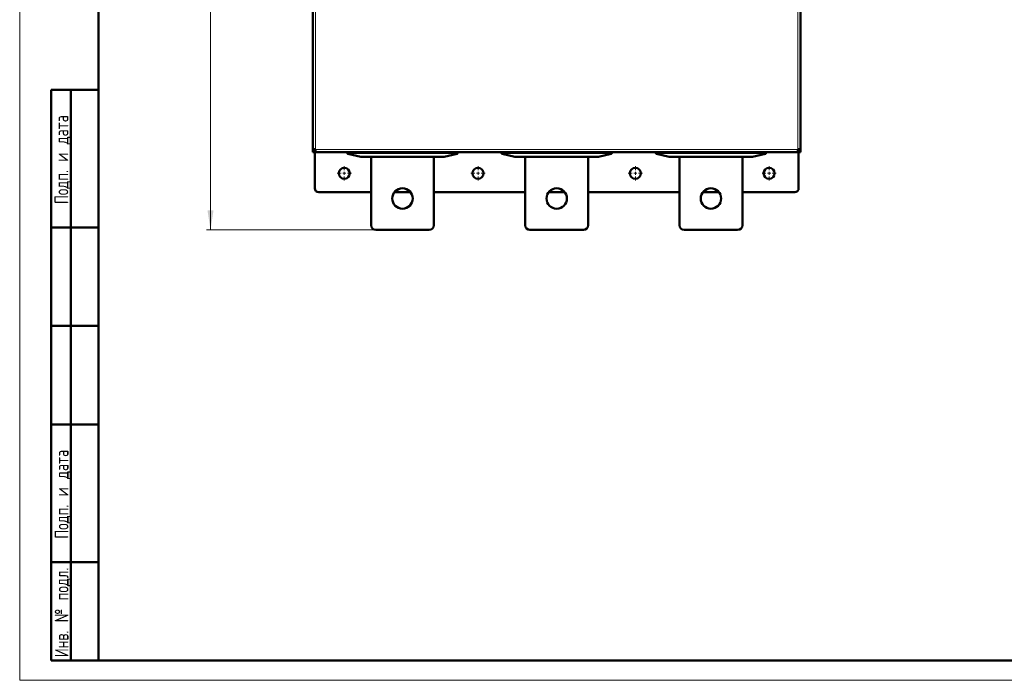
# Model space of a CAD drawing. Header units: millimetres. Extents: x 0 to 594, y 0 to 420.
# Tile 1 of 13: x 0 to 250, y 0 to 168. Entities that reach past the tile are written whole.
import ezdxf

# ---------------------------------------------------------------- set-up
doc = ezdxf.new("R2010")
doc.units = ezdxf.units.MM
doc.layers.add('ОСЕВЫЕ', color=7, linetype='Continuous')
doc.styles.add('SLDTEXTSTYLE0', font='TXT', dxfattribs={"width": 0.7, "bigfont": 'bigfont'})
doc.styles.add('SLDTEXTSTYLE1', font='TXT', dxfattribs={"width": 0.7})
doc.dimstyles.new('SLDDIMSTYLE0', dxfattribs={"dimtxt": 5, "dimasz": 5, "dimexe": 0, "dimexo": 0.0625, "dimgap": 1.25, "dimtad": 2, "dimdec": 1, "dimlfac": 2.5, "dimrnd": 1e-09, "dimzin": 12, "dimdsep": 46, "dimtxsty": 'SLDTEXTSTYLE1', "dimsah": 1, "dimcen": 0.09, "dimadec": 0, "dimazin": 3, "dimtfac": 1, "dimtdec": 3, "dimtofl": 0, "dimtmove": 0, "dimatfit": 3, "dimfxl": 1, "dimfrac": 2, "dimtolj": 1, "dimtzin": 12, "dimarcsym": 0})

# ---------------------------------------------------------------- blocks, each defined once
blk = doc.blocks.new('_D_1')
at = {"color": 7, "linetype": 'Continuous', "lineweight": 0}
for p, q in [((90.49, 338.39), (47.5, 338.39)), ((48.5, 114.39), (48.5, 338.39)), ((90.49, 114.39), (47.5, 114.39))]:
    blk.add_line(p, q, dxfattribs=at)
at = {"color": 7, "linetype": 'Continuous', "lineweight": 18}
for points in [[(48.5, 338.39), (47.73, 333.39), (49.27, 333.39)], [(48.5, 114.39), (49.27, 119.39), (47.73, 119.39)]]:
    blk.add_solid(points, dxfattribs=at)
at = {"color": 7, "linetype": 'Continuous', "lineweight": 18, "insert": (42.05, 224.78), "char_height": 5, "attachment_point": 1, "rotation": 90, "style": 'SLDTEXTSTYLE0'}
blk.add_mtext('В', dxfattribs=at)
blk = doc.blocks.new('SW_CENTERMARKSYMBOL_8')
at = {"color": 0, "linetype": 'Continuous', "lineweight": 18}
for p, q in [((-0.8, 0), (-1.8, 0)), ((0, 0), (-0.4, 0)), ((0, 0.8), (0, 1.8)), ((0, 0), (0, 0.4)), ((0, 0), (0, -0.4)), ((0, 0), (0.4, 0)), ((0.8, 0), (1.8, 0)), ((0, -0.8), (0, -1.8))]:
    blk.add_line(p, q, dxfattribs=at)
blk = doc.blocks.new('SW_CENTERMARKSYMBOL_9')
at = {"color": 0, "linetype": 'Continuous', "lineweight": 18}
for p, q in [((-0.8, 0), (-1.8, 0)), ((0, 0), (-0.4, 0)), ((0, 0.8), (0, 1.8)), ((0, 0), (0, 0.4)), ((0, 0), (0, -0.4)), ((0, 0), (0.4, 0)), ((0.8, 0), (1.8, 0)), ((0, -0.8), (0, -1.8))]:
    blk.add_line(p, q, dxfattribs=at)
blk = doc.blocks.new('SW_CENTERMARKSYMBOL_10')
at = {"color": 0, "linetype": 'Continuous', "lineweight": 18}
for p, q in [((-0.8, 0), (-1.8, 0)), ((0, 0), (-0.4, 0)), ((0, 0.8), (0, 1.8)), ((0, 0), (0, 0.4)), ((0, 0), (0, -0.4)), ((0, 0), (0.4, 0)), ((0.8, 0), (1.8, 0)), ((0, -0.8), (0, -1.8))]:
    blk.add_line(p, q, dxfattribs=at)
blk = doc.blocks.new('SW_CENTERMARKSYMBOL_11')
at = {"color": 0, "linetype": 'Continuous', "lineweight": 18}
for p, q in [((-0.8, 0), (-1.8, 0)), ((0, 0), (-0.4, 0)), ((0, 0.8), (0, 1.8)), ((0, 0), (0, 0.4)), ((0, 0), (0, -0.4)), ((0, 0), (0.4, 0)), ((0.8, 0), (1.8, 0)), ((0, -0.8), (0, -1.8))]:
    blk.add_line(p, q, dxfattribs=at)

msp = doc.modelspace()

# ---------------------------------------------------------------- linework, layer by layer
at = {"color": 7, "linetype": 'Continuous', "lineweight": 50}
for p, q in [((20, 415), (20, 5)), ((74.499, 309.422), (74.499, 134.948)), ((198.499, 134.948), (198.499, 309.422)), ((8, 5), (8, 150)), ((8, 150), (20, 150)), ((13, 5), (13, 150)), ((74.519, 134.94), (74.519, 134.185)), ((74.519, 134.185), (74.999, 134.185)), ((74.999, 134.745), (74.999, 134.879)), ((74.999, 134.185), (74.999, 134.879)), ((75.005, 134.665), (74.999, 134.665)), ((74.999, 134.185), (75.262, 134.185)), ((74.999, 134.185), (74.999, 124.985)), ((75.262, 134.185), (197.736, 134.185)), ((83.299, 134.185), (83.299, 133.833)), ((83.433, 133.754), (86.692, 132.987)), ((86.706, 132.985), (107.892, 132.985)), ((89.299, 115.585), (89.299, 132.985)), ((96.01, 134.185), (96.01, 134.145)), ((96.01, 134.145), (97.066, 134.145)), ((97.066, 134.185), (97.066, 134.145)), ((97.452, 134.185), (97.452, 134.145)), ((97.955, 134.185), (97.955, 134.145)), ((97.955, 134.145), (98.788, 134.145)), ((98.788, 134.185), (98.788, 134.145)), ((105.299, 132.985), (105.299, 115.585)), ((107.906, 132.987), (111.165, 133.754)), ((111.299, 133.833), (111.299, 134.185)), ((122.499, 134.185), (122.499, 133.833)), ((122.633, 133.754), (125.892, 132.987)), ((125.906, 132.985), (147.092, 132.985)), ((128.499, 115.585), (128.499, 132.985)), ((135.21, 134.185), (135.21, 134.145)), ((135.21, 134.145), (136.166, 134.145)), ((136.166, 134.185), (136.166, 134.145)), ((136.166, 134.145), (136.577, 134.145)), ((136.577, 134.185), (136.577, 134.145)), ((136.577, 134.145), (136.625, 134.145)), ((136.625, 134.185), (136.625, 134.145)), ((136.625, 134.145), (137.105, 134.145)), ((137.105, 134.185), (137.105, 134.145)), ((137.105, 134.145), (137.933, 134.145)), ((137.933, 134.185), (137.933, 134.145)), ((144.499, 132.985), (144.499, 115.585)), ((147.106, 132.987), (150.365, 133.754)), ((150.499, 133.833), (150.499, 134.185)), ((161.699, 134.185), (161.699, 133.833)), ((161.833, 133.754), (165.092, 132.987)), ((165.106, 132.985), (186.292, 132.985)), ((167.699, 115.585), (167.699, 132.985)), ((174.355, 134.185), (174.355, 134.145)), ((174.355, 134.145), (175.235, 134.145)), ((175.235, 134.185), (175.235, 134.145)), ((175.235, 134.145), (175.253, 134.145)), ((175.253, 134.185), (175.253, 134.145)), ((175.253, 134.145), (175.31, 134.145)), ((175.31, 134.185), (175.31, 134.145)), ((175.31, 134.145), (175.41, 134.145)), ((175.41, 134.185), (175.41, 134.145)), ((175.41, 134.145), (176.273, 134.145)), ((176.273, 134.185), (176.273, 134.145)), ((176.273, 134.145), (176.359, 134.145)), ((176.359, 134.185), (176.359, 134.145)), ((176.359, 134.145), (176.416, 134.145)), ((176.416, 134.185), (176.416, 134.145)), ((176.416, 134.145), (176.531, 134.145)), ((176.531, 134.145), (176.531, 134.185)), ((176.531, 134.145), (177.244, 134.145)), ((177.244, 134.185), (177.244, 134.145)), ((183.699, 132.985), (183.699, 115.585)), ((186.306, 132.987), (189.565, 133.754)), ((189.699, 133.833), (189.699, 134.185)), ((197.736, 134.185), (197.999, 134.185)), ((197.999, 134.665), (197.993, 134.665)), ((197.999, 134.879), (197.999, 134.745)), ((197.999, 134.879), (197.999, 134.185)), ((198.479, 134.185), (197.999, 134.185)), ((197.999, 124.985), (197.999, 134.185)), ((198.479, 134.185), (198.479, 134.94)), ((75.999, 123.985), (89.299, 123.985)), ((95.25, 123.985), (99.349, 123.985)), ((105.299, 123.985), (128.499, 123.985)), ((134.45, 123.985), (138.549, 123.985)), ((144.499, 123.985), (167.699, 123.985)), ((173.65, 123.985), (177.749, 123.985)), ((183.699, 123.985), (196.999, 123.985)), ((20, 115), (8, 115)), ((104.099, 114.385), (90.499, 114.385)), ((143.299, 114.385), (129.699, 114.385)), ((182.499, 114.385), (168.899, 114.385)), ((20, 90), (8, 90)), ((20, 65), (8, 65)), ((8, 30), (20, 30)), ((8, 5), (20, 5)), ((20, 5), (589, 5))]:
    msp.add_line(p, q, dxfattribs=at)
at = {"color": 9, "linetype": 'Continuous', "lineweight": 18}
for p, q in [((75.179, 309.505), (75.179, 134.865)), ((197.819, 134.865), (197.819, 309.505)), ((75.001, 134.705), (74.999, 134.705)), ((75.179, 134.865), (197.819, 134.865)), ((86.706, 132.986), (83.447, 133.753)), ((83.699, 133.834), (83.699, 134.185)), ((83.699, 133.775), (83.699, 133.834)), ((110.899, 133.834), (83.699, 133.834)), ((83.699, 133.775), (110.899, 133.775)), ((107.892, 132.986), (86.706, 132.986)), ((86.706, 132.986), (86.706, 132.985)), ((111.151, 133.753), (107.892, 132.986)), ((107.892, 132.985), (107.892, 132.986)), ((110.899, 134.185), (110.899, 133.834)), ((110.899, 133.834), (110.899, 133.775)), ((125.906, 132.986), (122.647, 133.753)), ((122.899, 133.834), (122.899, 134.185)), ((122.899, 133.775), (122.899, 133.834)), ((150.099, 133.834), (122.899, 133.834)), ((122.899, 133.775), (150.099, 133.775)), ((147.092, 132.986), (125.906, 132.986)), ((125.906, 132.986), (125.906, 132.985)), ((150.351, 133.753), (147.092, 132.986)), ((147.092, 132.985), (147.092, 132.986)), ((150.099, 134.185), (150.099, 133.834)), ((150.099, 133.834), (150.099, 133.775)), ((165.106, 132.986), (161.847, 133.753)), ((162.099, 133.834), (162.099, 134.185)), ((189.299, 133.834), (162.099, 133.834)), ((162.099, 133.775), (162.099, 133.834)), ((162.099, 133.775), (189.299, 133.775)), ((186.292, 132.986), (165.106, 132.986)), ((165.106, 132.986), (165.106, 132.985)), ((189.551, 133.753), (186.292, 132.986)), ((186.292, 132.985), (186.292, 132.986)), ((189.299, 134.185), (189.299, 133.834)), ((189.299, 133.834), (189.299, 133.775)), ((197.999, 134.705), (197.998, 134.705))]:
    msp.add_line(p, q, dxfattribs=at)
at = {"color": 7, "linetype": 'Continuous', "lineweight": 25}
msp.add_line((20, 292), (20, 5), dxfattribs=at)
msp.add_line((20, 292), (20, 5), dxfattribs=at)
at = {"color": 7, "linetype": 'Continuous', "lineweight": 50, "flags": 128}
for points in [[(83.299, 133.833), (83.3, 133.823), (83.301, 133.82)], [(111.299, 133.833), (111.298, 133.823), (111.298, 133.82)], [(122.499, 133.833), (122.5, 133.823), (122.501, 133.82)], [(150.499, 133.833), (150.498, 133.823), (150.498, 133.82)], [(161.699, 133.833), (161.7, 133.823), (161.701, 133.82)], [(189.699, 133.833), (189.698, 133.823), (189.698, 133.82)]]:
    msp.add_lwpolyline(points, dxfattribs=at)
at = {"color": 7, "linetype": 'Continuous', "lineweight": 50}
for centre, radius in [((82.499, 128.785), 1.4), ((116.499, 128.785), 1.4), ((156.499, 128.785), 1.4), ((190.499, 128.785), 1.4), ((97.299, 122.385), 2.6), ((136.499, 122.385), 2.6), ((175.699, 122.385), 2.6)]:
    msp.add_circle(centre, radius, dxfattribs=at)
for centre, radius, start, end in [((75.559, 134.745), 0.56, 180, 233.44364), ((83.359, 133.833), 0.06, 228.52486, 256.75948), ((86.706, 133.045), 0.06, 256.75948, 270), ((107.892, 133.045), 0.06, 270, 283.24052), ((111.239, 133.833), 0.06, 283.24052, 311.47514), ((122.559, 133.833), 0.06, 228.52486, 256.75948), ((125.906, 133.045), 0.06, 256.75948, 270), ((147.092, 133.045), 0.06, 270, 283.24052), ((150.439, 133.833), 0.06, 283.24052, 311.47514), ((161.759, 133.833), 0.06, 228.52486, 256.75948), ((165.106, 133.045), 0.06, 256.75948, 270), ((186.292, 133.045), 0.06, 270, 283.24052), ((189.639, 133.833), 0.06, 283.24052, 311.47514), ((197.439, 134.745), 0.56, 306.44787, 360), ((75.999, 124.985), 1, 180, 270), ((196.999, 124.985), 1, 270, 0), ((90.499, 115.585), 1.2, 180, 270), ((104.099, 115.585), 1.2, 270, 0), ((129.699, 115.585), 1.2, 180, 270), ((143.299, 115.585), 1.2, 270, 0), ((168.899, 115.585), 1.2, 180, 270), ((182.499, 115.585), 1.2, 270, 0)]:
    msp.add_arc(centre, radius, start, end, dxfattribs=at)
at = {"color": 9, "linetype": 'Continuous', "lineweight": 18}
for centre, start, end in [((83.441, 133.788), 256.91166, 279.5055), ((86.7, 133.021), 256.91166, 279.5055), ((107.898, 133.021), 260.4945, 283.08834), ((111.157, 133.788), 260.4945, 283.08834), ((122.641, 133.788), 256.91166, 279.5055), ((125.9, 133.021), 256.91166, 279.5055), ((147.098, 133.021), 260.4945, 283.08834), ((150.357, 133.788), 260.4945, 283.08834), ((161.841, 133.788), 256.91166, 279.5055), ((165.1, 133.021), 256.91166, 279.5055), ((186.298, 133.021), 260.4945, 283.08834), ((189.557, 133.788), 260.4945, 283.08834)]:
    msp.add_arc(centre, 0.0351, start, end, dxfattribs=at)
at = {"color": 7, "linetype": 'Continuous', "lineweight": 50}
for points in [[(74.499, 134.948), (74.509, 134.941), (74.53, 134.927), (74.687, 134.907), (74.912, 134.886), (75.09, 134.872), (75.179, 134.865)], [(75.179, 134.865), (75.186, 134.776), (75.2, 134.598), (75.221, 134.373), (75.241, 134.216), (75.255, 134.195), (75.262, 134.185)], [(197.736, 134.185), (197.743, 134.195), (197.757, 134.216), (197.778, 134.373), (197.799, 134.598), (197.812, 134.776), (197.819, 134.865)], [(197.819, 134.865), (197.908, 134.872), (198.087, 134.886), (198.311, 134.907), (198.469, 134.927), (198.489, 134.941), (198.499, 134.948)]]:
    msp.add_open_spline(points, degree=3, dxfattribs=at)
at = {"color": 9, "linetype": 'Continuous', "lineweight": 18}
for points, knots in [([(83.299, 133.833), (83.304, 133.832), (83.313, 133.83), (83.372, 133.818), (83.403, 133.812)], [0, 0, 0, 0, 0.4870401, 1, 1, 1, 1]), ([(83.433, 133.754), (83.428, 133.756), (83.418, 133.76), (83.408, 133.774), (83.402, 133.791), (83.402, 133.805), (83.403, 133.812)], [0, 0, 0, 0, 0.2789206, 0.4999496, 0.7576925, 1, 1, 1, 1]), ([(83.403, 133.812), (83.424, 133.815), (83.465, 133.822), (83.54, 133.829), (83.619, 133.833), (83.673, 133.834), (83.699, 133.834)], [0, 0, 0, 0, 0.2625573, 0.5165854, 0.7623146, 1, 1, 1, 1]), ([(83.447, 133.753), (83.464, 133.756), (83.498, 133.763), (83.56, 133.77), (83.628, 133.775), (83.675, 133.775), (83.699, 133.775)], [0, 0, 0, 0, 0.2504587, 0.5014238, 0.7501947, 1, 1, 1, 1]), ([(110.899, 133.834), (110.926, 133.834), (110.98, 133.833), (111.059, 133.829), (111.134, 133.822), (111.175, 133.815), (111.196, 133.812)], [0, 0, 0, 0, 0.2376854, 0.4834146, 0.7374427, 1, 1, 1, 1]), ([(110.899, 133.775), (110.923, 133.775), (110.97, 133.775), (111.038, 133.77), (111.101, 133.763), (111.134, 133.756), (111.151, 133.753)], [0, 0, 0, 0, 0.2483064, 0.4985086, 0.7480251, 1, 1, 1, 1]), ([(111.151, 133.753), (111.155, 133.754), (111.161, 133.756), (111.171, 133.762), (111.182, 133.773), (111.192, 133.791), (111.195, 133.805), (111.196, 133.812)], [0, 0, 0, 0, 0.1599166, 0.2968601, 0.5007262, 0.7681984, 1, 1, 1, 1]), ([(111.196, 133.812), (111.226, 133.818), (111.285, 133.83), (111.295, 133.832), (111.299, 133.833)], [0, 0, 0, 0, 0.5129599, 1, 1, 1, 1]), ([(122.499, 133.833), (122.504, 133.832), (122.513, 133.83), (122.572, 133.818), (122.603, 133.812)], [0, 0, 0, 0, 0.4870401, 1, 1, 1, 1]), ([(122.633, 133.754), (122.628, 133.756), (122.618, 133.76), (122.608, 133.774), (122.602, 133.791), (122.602, 133.805), (122.603, 133.812)], [0, 0, 0, 0, 0.2789206, 0.4999496, 0.7576925, 1, 1, 1, 1]), ([(122.603, 133.812), (122.624, 133.815), (122.665, 133.822), (122.74, 133.829), (122.819, 133.833), (122.873, 133.834), (122.899, 133.834)], [0, 0, 0, 0, 0.26255734, 0.51658536, 0.76231457, 1, 1, 1, 1]), ([(122.647, 133.753), (122.664, 133.756), (122.698, 133.763), (122.76, 133.77), (122.828, 133.775), (122.875, 133.775), (122.899, 133.775)], [0, 0, 0, 0, 0.25045867, 0.50142376, 0.75019467, 1, 1, 1, 1]), ([(150.099, 133.834), (150.126, 133.834), (150.18, 133.833), (150.259, 133.829), (150.334, 133.822), (150.375, 133.815), (150.396, 133.812)], [0, 0, 0, 0, 0.23768543, 0.48341464, 0.73744266, 1, 1, 1, 1]), ([(150.099, 133.775), (150.123, 133.775), (150.17, 133.775), (150.238, 133.77), (150.301, 133.763), (150.334, 133.756), (150.351, 133.753)], [0, 0, 0, 0, 0.2483064, 0.4985086, 0.7480251, 1, 1, 1, 1]), ([(150.351, 133.753), (150.355, 133.754), (150.361, 133.756), (150.371, 133.762), (150.382, 133.773), (150.392, 133.791), (150.395, 133.805), (150.396, 133.812)], [0, 0, 0, 0, 0.1599166, 0.2968601, 0.5007262, 0.7681984, 1, 1, 1, 1]), ([(150.396, 133.812), (150.426, 133.818), (150.485, 133.83), (150.495, 133.832), (150.499, 133.833)], [0, 0, 0, 0, 0.5129599, 1, 1, 1, 1]), ([(161.699, 133.833), (161.704, 133.832), (161.713, 133.83), (161.772, 133.818), (161.803, 133.812)], [0, 0, 0, 0, 0.4870401, 1, 1, 1, 1]), ([(161.833, 133.754), (161.828, 133.756), (161.818, 133.76), (161.808, 133.774), (161.802, 133.791), (161.802, 133.805), (161.803, 133.812)], [0, 0, 0, 0, 0.2789206, 0.4999496, 0.7576925, 1, 1, 1, 1]), ([(161.803, 133.812), (161.824, 133.815), (161.865, 133.822), (161.94, 133.829), (162.019, 133.833), (162.073, 133.834), (162.099, 133.834)], [0, 0, 0, 0, 0.26255734, 0.51658536, 0.76231457, 1, 1, 1, 1]), ([(161.847, 133.753), (161.864, 133.756), (161.898, 133.763), (161.96, 133.77), (162.028, 133.775), (162.075, 133.775), (162.099, 133.775)], [0, 0, 0, 0, 0.25045867, 0.50142376, 0.75019467, 1, 1, 1, 1]), ([(189.299, 133.834), (189.326, 133.834), (189.38, 133.833), (189.459, 133.829), (189.534, 133.822), (189.575, 133.815), (189.596, 133.812)], [0, 0, 0, 0, 0.2376854, 0.4834146, 0.7374427, 1, 1, 1, 1]), ([(189.299, 133.775), (189.323, 133.775), (189.37, 133.775), (189.438, 133.77), (189.501, 133.763), (189.534, 133.756), (189.551, 133.753)], [0, 0, 0, 0, 0.2483064, 0.4985086, 0.7480251, 1, 1, 1, 1]), ([(189.551, 133.753), (189.555, 133.754), (189.561, 133.756), (189.571, 133.762), (189.582, 133.773), (189.592, 133.791), (189.595, 133.805), (189.596, 133.812)], [0, 0, 0, 0, 0.1599166, 0.2968601, 0.5007262, 0.7681984, 1, 1, 1, 1]), ([(189.596, 133.812), (189.626, 133.818), (189.685, 133.83), (189.695, 133.832), (189.699, 133.833)], [0, 0, 0, 0, 0.5129599, 1, 1, 1, 1])]:
    msp.add_open_spline(points, degree=3, knots=knots, dxfattribs=at)
at = {"color": 7, "linetype": 'Continuous', "lineweight": 50}
for points, knots in [([(83.301, 133.832), (83.301, 133.828), (83.301, 133.818), (83.306, 133.804), (83.315, 133.791), (83.323, 133.785), (83.328, 133.782)], [0, 0, 0, 0, 0.2436867, 0.495606, 0.7499157, 1, 1, 1, 1]), ([(83.345, 133.774), (83.35, 133.773), (83.358, 133.771), (83.408, 133.759), (83.433, 133.754)], [0, 0, 0, 0, 0.49834372, 1, 1, 1, 1]), ([(83.403, 133.812), (83.404, 133.805), (83.406, 133.791), (83.416, 133.773), (83.427, 133.762), (83.437, 133.756), (83.444, 133.754), (83.447, 133.753)], [0, 0, 0, 0, 0.231821, 0.4992739, 0.7031761, 0.840111, 1, 1, 1, 1]), ([(97.116, 134.145), (97.144, 134.145), (97.248, 134.145), (97.366, 134.145), (97.452, 134.145)], [0, 0, 0, 0, 0.26304075, 1, 1, 1, 1]), ([(97.452, 134.145), (97.479, 134.145), (97.601, 134.145), (97.767, 134.145), (97.873, 134.145), (97.902, 134.145)], [0, 0, 0, 0, 0.1672913, 0.771737, 1, 1, 1, 1]), ([(111.196, 133.812), (111.196, 133.805), (111.197, 133.791), (111.19, 133.774), (111.18, 133.76), (111.17, 133.756), (111.165, 133.754)], [0, 0, 0, 0, 0.2423312, 0.5000503, 0.721113, 1, 1, 1, 1]), ([(111.165, 133.754), (111.19, 133.759), (111.241, 133.771), (111.249, 133.773), (111.253, 133.774)], [0, 0, 0, 0, 0.5016563, 1, 1, 1, 1]), ([(111.271, 133.782), (111.275, 133.785), (111.283, 133.791), (111.292, 133.804), (111.297, 133.818), (111.297, 133.828), (111.297, 133.832)], [0, 0, 0, 0, 0.2500843, 0.504394, 0.7563133, 1, 1, 1, 1]), ([(122.501, 133.832), (122.501, 133.828), (122.501, 133.818), (122.506, 133.804), (122.515, 133.791), (122.523, 133.785), (122.528, 133.782)], [0, 0, 0, 0, 0.2436867, 0.495606, 0.7499157, 1, 1, 1, 1]), ([(122.545, 133.774), (122.55, 133.773), (122.558, 133.771), (122.608, 133.759), (122.633, 133.754)], [0, 0, 0, 0, 0.4983437, 1, 1, 1, 1]), ([(122.603, 133.812), (122.604, 133.805), (122.606, 133.791), (122.616, 133.773), (122.627, 133.762), (122.637, 133.756), (122.644, 133.754), (122.647, 133.753)], [0, 0, 0, 0, 0.231821, 0.4992739, 0.7031761, 0.840111, 1, 1, 1, 1]), ([(150.396, 133.812), (150.396, 133.805), (150.397, 133.791), (150.39, 133.774), (150.38, 133.76), (150.37, 133.756), (150.365, 133.754)], [0, 0, 0, 0, 0.2423312, 0.5000503, 0.721113, 1, 1, 1, 1]), ([(150.365, 133.754), (150.39, 133.759), (150.441, 133.771), (150.449, 133.773), (150.453, 133.774)], [0, 0, 0, 0, 0.5016563, 1, 1, 1, 1]), ([(150.471, 133.782), (150.475, 133.785), (150.483, 133.791), (150.492, 133.804), (150.497, 133.818), (150.497, 133.828), (150.497, 133.832)], [0, 0, 0, 0, 0.2500843, 0.504394, 0.7563133, 1, 1, 1, 1]), ([(161.701, 133.832), (161.701, 133.828), (161.701, 133.818), (161.706, 133.804), (161.715, 133.791), (161.723, 133.785), (161.728, 133.782)], [0, 0, 0, 0, 0.2436867, 0.495606, 0.7499157, 1, 1, 1, 1]), ([(161.745, 133.774), (161.75, 133.773), (161.758, 133.771), (161.808, 133.759), (161.833, 133.754)], [0, 0, 0, 0, 0.4983437, 1, 1, 1, 1]), ([(161.803, 133.812), (161.804, 133.805), (161.806, 133.791), (161.816, 133.773), (161.827, 133.762), (161.837, 133.756), (161.844, 133.754), (161.847, 133.753)], [0, 0, 0, 0, 0.231821, 0.4992739, 0.7031761, 0.840111, 1, 1, 1, 1]), ([(189.596, 133.812), (189.596, 133.805), (189.597, 133.791), (189.59, 133.774), (189.58, 133.76), (189.57, 133.756), (189.565, 133.754)], [0, 0, 0, 0, 0.2423312, 0.5000503, 0.721113, 1, 1, 1, 1]), ([(189.565, 133.754), (189.59, 133.759), (189.641, 133.771), (189.649, 133.773), (189.653, 133.774)], [0, 0, 0, 0, 0.5016563, 1, 1, 1, 1]), ([(189.671, 133.782), (189.675, 133.785), (189.683, 133.791), (189.692, 133.804), (189.697, 133.818), (189.697, 133.828), (189.697, 133.832)], [0, 0, 0, 0, 0.2500843, 0.504394, 0.7563133, 1, 1, 1, 1])]:
    msp.add_open_spline(points, degree=3, knots=knots, dxfattribs=at)
at = {"layer": 'ОСЕВЫЕ', "lineweight": 18}
for p, q in [((0, 420), (0, 0)), ((0, 0), (594, 0))]:
    msp.add_line(p, q, dxfattribs=at)

# ---------------------------------------------------------------- block references
at = {"color": 7, "linetype": 'Continuous', "lineweight": 0}
for name, p in [('SW_CENTERMARKSYMBOL_8', (82.499, 128.785)), ('SW_CENTERMARKSYMBOL_9', (116.499, 128.785)), ('SW_CENTERMARKSYMBOL_10', (156.499, 128.785)), ('SW_CENTERMARKSYMBOL_11', (190.499, 128.785))]:
    msp.add_blockref(name, p, dxfattribs=at)

# ---------------------------------------------------------------- texts
at = {"color": 7, "linetype": 'Continuous', "lineweight": 0, "char_height": 3.5, "attachment_point": 2, "rotation": 90, "style": 'SLDTEXTSTYLE0'}
for s, insert in [('Подп. и дата', (8.857, 132.256)), ('Подп. и дата', (8.913, 47.256)), ('Инв. № подл.', (8.913, 17.258))]:
    msp.add_mtext(s, dxfattribs=dict(at, insert=insert))

# ---------------------------------------------------------------- dimensions: what is measured, and where the dimension line sits
at = {"color": 7, "linetype": 'Continuous', "lineweight": 18}
dim = msp.add_linear_dim(base=(48.499, 338.385), p1=(90.499, 114.385), p2=(90.499, 338.385), angle=90, text='В', dimstyle='SLDDIMSTYLE0', dxfattribs=at)
dim.commit()
dim.dimension.update_dxf_attribs({"geometry": '_D_1', "text_midpoint": (48.499, 226.385), "dimtype": 160})

doc.saveas('drawing.dxf')
